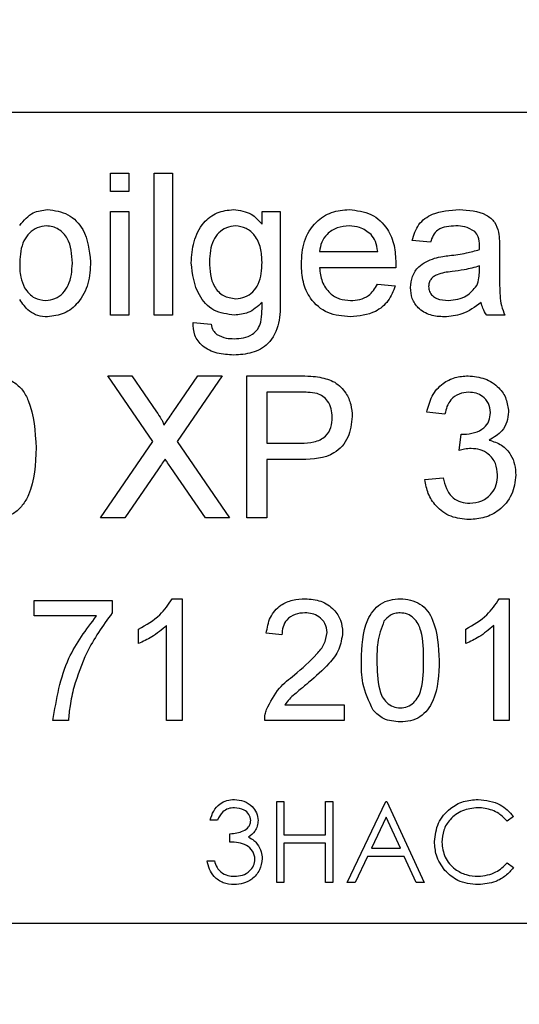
# Model space of a CAD drawing. Extents: x 0 to 8410, y 0 to 5940.
# Tile 146 of 161: x 5810 to 5822, y 4446 to 4470. Entities that reach past the tile are written whole.
import ezdxf

# ---------------------------------------------------------------- set-up
doc = ezdxf.new("R2010")
doc.units = 0
doc.header["$LTSCALE"] = 10
doc.layers.get('0').update_dxf_attribs({"linetype": 'CONTINUOUS'})
doc.styles.add('SLDTEXTSTYLE0', font='TXT', dxfattribs={"width": 0.605})
doc.dimstyles.new('SLDDIMSTYLE1', dxfattribs={"dimtxt": 50, "dimasz": 50, "dimexe": 0, "dimexo": 0.0625, "dimgap": 12.5, "dimtad": 1, "dimdec": 1, "dimrnd": 1e-09, "dimzin": 12, "dimtxsty": 'SLDTEXTSTYLE0', "dimsah": 1, "dimcen": 0.09, "dimazin": 3, "dimtfac": 1, "dimtofl": 0, "dimtmove": 0, "dimatfit": 3, "dimtolj": 1, "dimtzin": 12})
doc.dimstyles.new('SLDDIMSTYLE2', dxfattribs={"dimtxt": 50, "dimasz": 50, "dimexe": 0, "dimexo": 0.0625, "dimgap": 12.5, "dimtad": 1, "dimdec": 0, "dimrnd": 1e-09, "dimzin": 12, "dimtxsty": 'SLDTEXTSTYLE0', "dimsah": 1, "dimcen": 0.09, "dimazin": 3, "dimtfac": 1, "dimtofl": 0, "dimtmove": 0, "dimatfit": 3, "dimtolj": 1, "dimtzin": 12})
doc.dimstyles.new('SLDDIMSTYLE4', dxfattribs={"dimtxt": 50, "dimasz": 50, "dimexe": 0, "dimexo": 0.0625, "dimgap": 12.5, "dimtad": 0, "dimtih": 1, "dimtoh": 1, "dimdec": 1, "dimrnd": 1e-09, "dimzin": 12, "dimtxsty": 'SLDTEXTSTYLE0', "dimblk1": 'NONE', "dimsah": 1, "dimcen": 0, "dimazin": 3, "dimtfac": 1, "dimtmove": 0, "dimatfit": 3, "dimtolj": 1, "dimtzin": 12})

# ---------------------------------------------------------------- blocks, each defined once
blk = doc.blocks.new('_D_3')
at = {"color": 7, "linetype": 'CONTINUOUS'}
for p, q in [((5824.022, 5118.99), (8056.368, 5118.99)), ((8041.368, 1025.797), (8041.368, 5118.99)), ((6281.634, 1025.797), (8056.368, 1025.797))]:
    blk.add_line(p, q, dxfattribs=at)
for points in [[(8041.368, 5118.99), (8033.868, 5068.99), (8048.868, 5068.99)], [(8041.368, 1025.797), (8048.868, 1075.797), (8033.868, 1075.797)]]:
    blk.add_solid(points, dxfattribs=at)
at = {"color": 7, "linetype": 'CONTINUOUS', "insert": (7976.914, 2996.005), "char_height": 50, "attachment_point": 1, "rotation": 90, "style": 'SLDTEXTSTYLE0'}
blk.add_mtext('4093', dxfattribs=at)
blk = doc.blocks.new('_D_9')
at = {"color": 7, "linetype": 'CONTINUOUS'}
for p, q in [((6136.634, 4639.083), (2746.634, 4639.083)), ((2761.634, 4639.083), (2761.634, 1533.022)), ((3861.911, 1533.022), (2746.634, 1533.022))]:
    blk.add_line(p, q, dxfattribs=at)
for points in [[(2761.634, 4639.083), (2754.134, 4589.083), (2769.134, 4589.083)], [(2761.634, 1533.022), (2769.134, 1583.022), (2754.134, 1583.022)]]:
    blk.add_solid(points, dxfattribs=at)
at = {"color": 7, "linetype": 'CONTINUOUS', "insert": (2697.181, 3009.664), "char_height": 50, "attachment_point": 1, "rotation": 90, "style": 'SLDTEXTSTYLE0'}
blk.add_mtext('3106', dxfattribs=at)
blk = doc.blocks.new('_D_10')
at = {"color": 7, "linetype": 'CONTINUOUS'}
for p, q in [((4681.634, 4133.022), (4681.634, 5288.888)), ((6156.634, 4443.022), (6156.634, 5288.888)), ((4681.634, 5273.888), (6156.634, 5273.888))]:
    blk.add_line(p, q, dxfattribs=at)
for points in [[(4681.634, 5273.888), (4731.634, 5266.388), (4731.634, 5281.388)], [(6156.634, 5273.888), (6106.634, 5281.388), (6106.634, 5266.388)]]:
    blk.add_solid(points, dxfattribs=at)
at = {"color": 7, "linetype": 'CONTINUOUS', "insert": (5342.745, 5338.341), "char_height": 50, "attachment_point": 1, "style": 'SLDTEXTSTYLE0'}
blk.add_mtext('1475', dxfattribs=at)
blk = doc.blocks.new('SW_SYMBOL_HOLE_DEPTH')
at = {"color": 0, "linetype": 'CONTINUOUS'}
for p, q in [((0, 8750), (8000, 8750)), ((4000, 8750), (4000, 750)), ((1000, 5550), (4000, 750)), ((7000, 5550), (4000, 750))]:
    blk.add_line(p, q, dxfattribs=at)
blk = doc.blocks.new('_D_16')
at = {"color": 7, "linetype": 'CONTINUOUS'}
for p, q in [((5939.937, 4744.559), (5357.437, 4744.559)), ((6053.954, 4469.488), (5939.937, 4744.559)), ((6059.314, 4456.555), (6053.954, 4469.488))]:
    blk.add_line(p, q, dxfattribs=at)
blk.add_solid([(6053.954, 4469.488), (6041.737, 4518.549), (6027.88, 4512.806)], dxfattribs=at)
at = {"color": 7, "linetype": 'CONTINUOUS', "xscale": 0.0064453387, "yscale": 0.0064453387, "zscale": 0.0064453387}
blk.add_blockref('SW_SYMBOL_HOLE_DEPTH', (5544.52, 4828.522), dxfattribs=at)
at = {"color": 7, "linetype": 'CONTINUOUS', "char_height": 50, "attachment_point": 1, "style": 'SLDTEXTSTYLE0'}
for s, insert in [('3x M8', (5357.437, 4885.888)), ('12', (5613.582, 4885.888)), ('Both sides of wrist', (5357.437, 4809.013))]:
    blk.add_mtext(s, dxfattribs=dict(at, insert=insert))
blk = doc.blocks.new('_NONE')

msp = doc.modelspace()

# ---------------------------------------------------------------- linework, layer by layer
at = {"color": 7, "linetype": 'CONTINUOUS'}
for p, q in [((5837.634029, 4468.021681), (5801.634016, 4468.021681)), ((5812.326374, 4466.073086), (5812.326374, 4466.521789)), ((5812.326374, 4466.521789), (5812.775077, 4466.521789)), ((5812.775077, 4466.521789), (5812.775077, 4466.073086)), ((5813.40331, 4463.021805), (5813.40331, 4466.521789)), ((5813.40331, 4466.521789), (5813.852014, 4466.521789)), ((5813.852014, 4466.521789), (5813.852014, 4463.021805)), ((5812.775077, 4466.073086), (5812.326374, 4466.073086)), ((5812.326374, 4465.579321), (5812.775077, 4465.579321)), ((5812.326374, 4463.021805), (5812.326374, 4465.579321)), ((5812.775077, 4465.579321), (5812.775077, 4463.021805)), ((5816.067519, 4465.579321), (5816.516223, 4465.579321)), ((5816.067519, 4465.265323), (5816.067519, 4465.579321)), ((5816.516223, 4465.579321), (5816.516223, 4463.399698)), ((5820.223751, 4464.81662), (5819.775047, 4464.861442)), ((5817.486586, 4464.592268), (5818.922462, 4464.592268)), ((5821.92892, 4464.680006), (5821.92892, 4464.132358)), ((5819.369139, 4464.188387), (5817.486586, 4464.188387)), ((5821.433248, 4464.102794), (5821.435394, 4464.233209)), ((5818.917574, 4463.784506), (5819.357218, 4463.739683)), ((5812.775077, 4463.021805), (5812.326374, 4463.021805)), ((5813.852014, 4463.021805), (5813.40331, 4463.021805)), ((5822.063508, 4463.021805), (5821.614804, 4463.021805)), ((5814.362468, 4462.842275), (5814.811172, 4462.797453)), ((5813.37172, 4459.904959), (5812.257709, 4461.521675)), ((5812.257709, 4461.521675), (5812.852206, 4461.521675)), ((5812.852206, 4461.521675), (5813.462915, 4460.635473)), ((5813.872995, 4460.634758), (5814.481558, 4461.521675)), ((5815.084519, 4461.521675), (5813.970508, 4459.899237)), ((5814.481558, 4461.521675), (5815.084519, 4461.521675)), ((5815.691771, 4461.521675), (5816.977563, 4461.521675)), ((5815.691771, 4458.02169), (5815.691771, 4461.521675)), ((5817.021074, 4461.117794), (5816.185298, 4461.117794)), ((5816.185298, 4461.117794), (5816.185298, 4459.861566)), ((5820.582809, 4460.579445), (5820.134105, 4460.624267)), ((5820.937576, 4459.682037), (5820.983829, 4460.085918)), ((5812.07818, 4458.02169), (5813.37172, 4459.904959)), ((5813.970508, 4459.899237), (5815.264048, 4458.02169)), ((5816.185298, 4459.861566), (5817.029538, 4459.861566)), ((5816.185298, 4459.457685), (5816.185298, 4458.02169)), ((5817.04277, 4459.457685), (5816.185298, 4459.457685)), ((5813.508453, 4459.226181), (5812.680425, 4458.02169)), ((5814.668836, 4458.02169), (5813.816967, 4459.258606)), ((5820.089163, 4458.964159), (5820.537867, 4459.008982)), ((5812.680425, 4458.02169), (5812.07818, 4458.02169)), ((5815.264048, 4458.02169), (5814.668836, 4458.02169)), ((5816.185298, 4458.02169), (5815.691771, 4458.02169)), ((5810.441794, 4455.598642), (5810.441794, 4455.983211)), ((5810.441794, 4455.983211), (5812.364878, 4455.983211)), ((5812.364878, 4455.983211), (5812.364878, 4455.672075)), ((5813.847961, 4456.021835), (5814.095559, 4456.021835)), ((5814.095559, 4456.021835), (5814.095559, 4453.021814)), ((5821.924867, 4456.021835), (5822.172465, 4456.021835)), ((5822.172465, 4456.021835), (5822.172465, 4453.021814)), ((5811.98019, 4455.598642), (5810.441794, 4455.598642)), ((5813.71099, 4453.021814), (5813.71099, 4455.359508)), ((5821.787896, 4453.021814), (5821.787896, 4455.359508)), ((5813.018622, 4454.917242), (5813.018622, 4455.27177)), ((5816.557111, 4455.137064), (5816.172542, 4455.175688)), ((5821.095647, 4454.917242), (5821.095647, 4455.27177)), ((5816.628041, 4453.406383), (5818.095626, 4453.406383)), ((5818.095626, 4453.406383), (5818.095626, 4453.021814)), ((5811.287942, 4453.021814), (5810.903253, 4453.021814)), ((5814.095559, 4453.021814), (5813.71099, 4453.021814)), ((5818.095626, 4453.021814), (5816.134038, 4453.021814)), ((5822.172465, 4453.021814), (5821.787896, 4453.021814)), ((5816.428961, 4451.021721), (5816.608371, 4451.021721)), ((5816.428961, 4449.021627), (5816.428961, 4451.021721)), ((5816.608371, 4451.021721), (5816.608371, 4450.201322)), ((5817.634048, 4451.021721), (5817.813577, 4451.021721)), ((5817.634048, 4450.201322), (5817.634048, 4451.021721)), ((5817.813577, 4451.021721), (5817.813577, 4449.021627)), ((5818.172516, 4449.021627), (5819.121184, 4451.021721)), ((5819.121184, 4451.021721), (5819.146933, 4451.021721)), ((5819.146933, 4451.021721), (5820.069971, 4449.021627)), ((5814.967336, 4450.560142), (5814.787926, 4450.560142)), ((5819.132032, 4450.631906), (5818.769874, 4449.867775)), ((5819.484653, 4449.867775), (5819.132032, 4450.631906)), ((5822.275104, 4450.654795), (5822.117986, 4450.534632)), ((5815.275135, 4450.021793), (5815.275135, 4450.226833)), ((5816.608371, 4450.201322), (5817.634048, 4450.201322)), ((5817.634048, 4449.996044), (5816.608371, 4449.996044)), ((5816.608371, 4449.996044), (5816.608371, 4449.021627)), ((5817.634048, 4449.021627), (5817.634048, 4449.996044)), ((5818.769874, 4449.867775), (5819.484653, 4449.867775)), ((5814.711036, 4449.560215), (5814.890446, 4449.560215)), ((5818.67248, 4449.662735), (5818.368377, 4449.021627)), ((5819.579186, 4449.662735), (5818.67248, 4449.662735)), ((5819.874825, 4449.021627), (5819.579186, 4449.662735)), ((5822.117986, 4449.508955), (5822.275104, 4449.389984)), ((5816.608371, 4449.021627), (5816.428961, 4449.021627)), ((5817.813577, 4449.021627), (5817.634048, 4449.021627)), ((5818.368377, 4449.021627), (5818.172516, 4449.021627)), ((5820.069971, 4449.021627), (5819.874825, 4449.021627)), ((5801.634016, 4448.0217), (5837.634029, 4448.0217))]:
    msp.add_line(p, q, dxfattribs=at)
msp.add_arc((5804.021524, 3538.989613), 1580, 55, 155, dxfattribs=at)
at = {"color": 8, "linetype": 'CONTINUOUS'}
for points, knots in [([(5851.314487, 4339.085867), (5843.1158, 4339.557161), (5826.71259, 4340.500086), (5802.10865, 4341.919574), (5777.51639, 4343.370575), (5758.05661, 4344.521221), (5743.733874, 4345.422541), (5734.470007, 4345.818656), (5725.22618, 4347.309282), (5717.131177, 4349.6792), (5710.221156, 4352.543675), (5704.437302, 4355.524355), (5698.875736, 4359.019107), (5693.631568, 4362.978151), (5688.762218, 4367.359373), (5684.296663, 4372.106822), (5680.207096, 4377.267339), (5676.576969, 4382.761041), (5673.434583, 4388.520528), (5670.796187, 4394.486976), (5668.646723, 4400.718622), (5666.907124, 4407.621504), (5665.752557, 4415.160653), (5665.324086, 4423.843681), (5665.896819, 4432.497047), (5667.451654, 4441.010204), (5669.861754, 4449.29021), (5673.208891, 4457.24895), (5677.437771, 4464.763705), (5682.419365, 4471.810039), (5687.907608, 4477.914475), (5693.685659, 4483.118515), (5699.119951, 4487.194829), (5704.952511, 4490.857394), (5709.11034, 4492.846744), (5711.205783, 4493.849327)], [0, 0, 0, 0, 0.076814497, 0.153683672, 0.230716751, 0.30780409, 0.33684773, 0.365893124, 0.395147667, 0.424866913, 0.445225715, 0.465584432, 0.486163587, 0.507089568, 0.527450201, 0.547810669, 0.568389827, 0.589322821, 0.60962378, 0.629924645, 0.650446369, 0.671324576, 0.696502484, 0.72168086, 0.75250383, 0.777383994, 0.802537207, 0.833139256, 0.858124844, 0.883381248, 0.914134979, 0.935184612, 0.956562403, 0.978108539, 1, 1, 1, 1]), ([(5712.742748, 4489.635755), (5711.203761, 4488.968059), (5708.125865, 4487.632701), (5703.422077, 4485.087257), (5698.637924, 4482.03694), (5693.848168, 4478.383008), (5689.328068, 4474.300381), (5685.189718, 4469.878817), (5681.459543, 4465.152617), (5678.167715, 4460.186352), (5675.272315, 4454.922233), (5672.637661, 4449.008311), (5670.406722, 4442.3999), (5668.650528, 4434.604895), (5667.850405, 4427.108368), (5667.845841, 4420.054971), (5668.350195, 4414.037757), (5669.369208, 4408.022358), (5670.897597, 4402.111326), (5672.930021, 4396.352237), (5675.434032, 4390.795424), (5678.425853, 4385.423672), (5682.433313, 4379.483566), (5687.728233, 4373.208597), (5693.775182, 4367.646444), (5700.371519, 4362.770382), (5707.458928, 4358.611735), (5715.014837, 4355.363732), (5722.490428, 4353.092781), (5729.735983, 4351.491085), (5740.419102, 4350.618304), (5759.259636, 4349.626122), (5786.320696, 4347.823537), (5818.931348, 4345.808955), (5840.728384, 4344.394859), (5851.634087, 4343.687345)], [0, 0, 0, 0, 0.016310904, 0.032620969, 0.051960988, 0.071431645, 0.091104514, 0.111053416, 0.130126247, 0.149400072, 0.168672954, 0.18815501, 0.211859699, 0.235829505, 0.265017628, 0.284228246, 0.303653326, 0.323078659, 0.342923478, 0.362427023, 0.381931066, 0.401724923, 0.421816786, 0.451232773, 0.481126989, 0.501386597, 0.530883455, 0.560842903, 0.581140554, 0.606806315, 0.632764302, 0.685069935, 0.789748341, 0.894804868, 1, 1, 1, 1])]:
    msp.add_open_spline(points, degree=3, knots=knots, dxfattribs=at)
at = {"color": 7, "linetype": 'CONTINUOUS'}
for points, knots in [([(5810.082736, 4465.233852), (5810.184796, 4465.356264), (5810.367144, 4465.574974), (5810.646748, 4465.609278), (5810.769858, 4465.624382)], [0, 0, 0, 0, 0.559698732, 1, 1, 1, 1]), ([(5810.769858, 4465.624382), (5810.945494, 4465.600707), (5811.296257, 4465.553427), (5811.754699, 4465.067853), (5811.803113, 4464.615226), (5811.832728, 4464.338352)], [0, 0, 0, 0, 0.280277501, 0.559741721, 1, 1, 1, 1]), ([(5814.317526, 4464.308311), (5814.330466, 4464.484408), (5814.356292, 4464.835863), (5814.576829, 4465.288208), (5814.945876, 4465.581149), (5815.223829, 4465.609966), (5815.362873, 4465.624382)], [0, 0, 0, 0, 0.280917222, 0.560658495, 0.780222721, 1, 1, 1, 1]), ([(5815.362873, 4465.624382), (5815.518891, 4465.603074), (5815.798293, 4465.564916), (5815.985048, 4465.357096), (5816.067519, 4465.265323)], [0, 0, 0, 0, 0.558401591, 1, 1, 1, 1]), ([(5817.037882, 4464.278747), (5817.048969, 4464.468596), (5817.071068, 4464.847051), (5817.354554, 4465.313655), (5817.773384, 4465.58683), (5818.071002, 4465.611856), (5818.219962, 4465.624382)], [0, 0, 0, 0, 0.280815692, 0.559793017, 0.779673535, 1, 1, 1, 1]), ([(5818.219962, 4465.624382), (5818.405622, 4465.602838), (5818.776664, 4465.559784), (5819.171816, 4465.185041), (5819.349055, 4464.738841), (5819.363868, 4464.44863), (5819.371285, 4464.303305)], [0, 0, 0, 0, 0.279394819, 0.558368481, 0.778849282, 1, 1, 1, 1]), ([(5819.775047, 4464.861442), (5819.816203, 4465.00067), (5819.898265, 4465.278279), (5820.340961, 4465.588395), (5820.708734, 4465.610712), (5820.934, 4465.624382)], [0, 0, 0, 0, 0.280500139, 0.559295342, 1, 1, 1, 1]), ([(5820.934, 4465.624382), (5821.167835, 4465.611854), (5821.493604, 4465.594401), (5821.828976, 4465.326491), (5821.881102, 4465.15122), (5821.907224, 4465.063383)], [0, 0, 0, 0, 0.559247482, 0.779117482, 1, 1, 1, 1]), ([(5810.742559, 4465.220501), (5810.664677, 4465.211222), (5810.50881, 4465.192651), (5810.317059, 4465.048288), (5810.113971, 4464.772207), (5810.095608, 4464.505652), (5810.082736, 4464.318802)], [0, 0, 0, 0, 0.186659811, 0.37356579, 0.560879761, 1, 1, 1, 1]), ([(5811.384024, 4464.302589), (5811.372146, 4464.518145), (5811.354321, 4464.841626), (5811.091447, 4465.118862), (5810.899974, 4465.208874), (5810.795038, 4465.216625), (5810.742559, 4465.220501)], [0, 0, 0, 0, 0.498896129, 0.748684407, 0.874314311, 1, 1, 1, 1]), ([(5815.409245, 4465.220501), (5815.33279, 4465.212079), (5815.179921, 4465.19524), (5814.990661, 4465.055539), (5814.79288, 4464.783822), (5814.777218, 4464.52245), (5814.76623, 4464.339067)], [0, 0, 0, 0, 0.186860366, 0.373618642, 0.560519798, 1, 1, 1, 1]), ([(5816.067519, 4464.325239), (5816.062621, 4464.441879), (5816.052852, 4464.674496), (5815.916601, 4464.97645), (5815.684138, 4465.183663), (5815.500768, 4465.208236), (5815.409245, 4465.220501)], [0, 0, 0, 0, 0.281060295, 0.560522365, 0.780650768, 1, 1, 1, 1]), ([(5818.217935, 4465.220501), (5818.117738, 4465.212143), (5817.917591, 4465.195449), (5817.67625, 4465.039888), (5817.522912, 4464.826488), (5817.498701, 4464.670379), (5817.486586, 4464.592268)], [0, 0, 0, 0, 0.28021431, 0.559740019, 0.779710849, 1, 1, 1, 1]), ([(5818.757715, 4465.005924), (5818.668524, 4465.076535), (5818.508864, 4465.202936), (5818.307022, 4465.215122), (5818.217935, 4465.220501)], [0, 0, 0, 0, 0.558633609, 1, 1, 1, 1]), ([(5820.853414, 4465.220501), (5820.776887, 4465.218137), (5820.624304, 4465.213425), (5820.412473, 4465.145828), (5820.282701, 4464.987811), (5820.243435, 4464.873782), (5820.223751, 4464.81662)], [0, 0, 0, 0, 0.280800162, 0.559871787, 0.779367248, 1, 1, 1, 1]), ([(5821.319642, 4465.085079), (5821.238715, 4465.131795), (5821.093685, 4465.215514), (5820.927061, 4465.218972), (5820.853414, 4465.220501)], [0, 0, 0, 0, 0.5580037, 1, 1, 1, 1]), ([(5821.435394, 4464.741518), (5821.43386, 4464.81332), (5821.431133, 4464.941024), (5821.353587, 4465.041219), (5821.319642, 4465.085079)], [0, 0, 0, 0, 0.562249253, 1, 1, 1, 1]), ([(5821.907224, 4465.063383), (5821.914986, 4464.992012), (5821.928845, 4464.864566), (5821.928897, 4464.736399), (5821.92892, 4464.680006)], [0, 0, 0, 0, 0.5600070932, 1, 1, 1, 1]), ([(5818.922462, 4464.592268), (5818.910803, 4464.677674), (5818.89001, 4464.82999), (5818.798092, 4464.952228), (5818.757715, 4465.005924)], [0, 0, 0, 0, 0.560722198, 1, 1, 1, 1]), ([(5820.693554, 4464.489986), (5820.833695, 4464.507616), (5821.083862, 4464.539086), (5821.326523, 4464.607154), (5821.433248, 4464.637091)], [0, 0, 0, 0, 0.560189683, 1, 1, 1, 1]), ([(5821.433248, 4464.637091), (5821.433578, 4464.656641), (5821.434164, 4464.691453), (5821.435019, 4464.726259), (5821.435394, 4464.741518)], [0, 0, 0, 0, 0.561617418, 1, 1, 1, 1]), ([(5810.082736, 4464.318802), (5810.083345, 4464.197619), (5810.08443, 4463.981713), (5810.165613, 4463.782333), (5810.20123, 4463.69486)], [0, 0, 0, 0, 0.56127786, 1, 1, 1, 1]), ([(5811.832728, 4464.338352), (5811.823417, 4464.156819), (5811.804844, 4463.794737), (5811.565858, 4463.336986), (5811.19492, 4463.03045), (5810.910032, 4462.994794), (5810.767712, 4462.976982)], [0, 0, 0, 0, 0.280921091, 0.560319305, 0.780352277, 1, 1, 1, 1]), ([(5814.76623, 4464.339067), (5814.777115, 4464.123941), (5814.793449, 4463.801115), (5815.098684, 4463.471613), (5815.309991, 4463.440987), (5815.415563, 4463.425686)], [0, 0, 0, 0, 0.499875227, 0.750130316, 1, 1, 1, 1]), ([(5815.415563, 4463.425686), (5815.493626, 4463.433745), (5815.649775, 4463.449867), (5815.847236, 4463.587999), (5816.04505, 4463.870479), (5816.058254, 4464.137726), (5816.067519, 4464.325239)], [0, 0, 0, 0, 0.186664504, 0.373386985, 0.560340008, 1, 1, 1, 1]), ([(5819.730224, 4463.699629), (5819.739981, 4463.794076), (5819.759498, 4463.983009), (5819.956197, 4464.276483), (5820.185098, 4464.368964), (5820.324721, 4464.425375)], [0, 0, 0, 0, 0.280510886, 0.561134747, 1, 1, 1, 1]), ([(5820.324721, 4464.425375), (5820.393065, 4464.440457), (5820.515086, 4464.467384), (5820.639031, 4464.483081), (5820.693554, 4464.489986)], [0, 0, 0, 0, 0.560102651, 1, 1, 1, 1]), ([(5810.72432, 4463.380625), (5810.803456, 4463.390089), (5810.961887, 4463.409038), (5811.155549, 4463.557815), (5811.356572, 4463.842039), (5811.372708, 4464.112738), (5811.384024, 4464.302589)], [0, 0, 0, 0, 0.186592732, 0.373561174, 0.56065589, 1, 1, 1, 1]), ([(5815.383973, 4463.021805), (5815.20707, 4463.042948), (5814.853364, 4463.085222), (5814.407348, 4463.584258), (5814.351592, 4464.03371), (5814.317526, 4464.308311)], [0, 0, 0, 0, 0.280185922, 0.5602159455, 1, 1, 1, 1]), ([(5818.243804, 4462.976982), (5818.054609, 4462.99397), (5817.677048, 4463.027871), (5817.254675, 4463.385275), (5817.06113, 4463.835937), (5817.045638, 4464.131019), (5817.037882, 4464.278747)], [0, 0, 0, 0, 0.279975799, 0.55872435, 0.779081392, 1, 1, 1, 1]), ([(5817.486586, 4464.188387), (5817.500473, 4464.072435), (5817.528166, 4463.841201), (5817.715696, 4463.563994), (5817.97665, 4463.40379), (5818.159391, 4463.388351), (5818.250837, 4463.380625)], [0, 0, 0, 0, 0.280639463, 0.559661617, 0.779647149, 1, 1, 1, 1]), ([(5819.371285, 4464.303305), (5819.370955, 4464.281846), (5819.370365, 4464.243538), (5819.369514, 4464.205235), (5819.369139, 4464.188387)], [0, 0, 0, 0, 0.560144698, 1, 1, 1, 1]), ([(5820.760192, 4464.093735), (5820.63228, 4464.080259), (5820.472421, 4464.063418), (5820.302705, 4463.973298), (5820.234697, 4463.905502), (5820.187853, 4463.820217), (5820.181905, 4463.756693), (5820.178928, 4463.724901)], [0, 0, 0, 0, 0.500252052, 0.625193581, 0.750266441, 0.875014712, 1, 1, 1, 1]), ([(5821.435394, 4464.233209), (5821.311147, 4464.198407), (5821.089222, 4464.136244), (5820.860751, 4464.106726), (5820.760192, 4464.093735)], [0, 0, 0, 0, 0.5598633, 1, 1, 1, 1]), ([(5821.36661, 4463.748028), (5821.389774, 4463.812311), (5821.431182, 4463.927225), (5821.432616, 4464.049097), (5821.433248, 4464.102794)], [0, 0, 0, 0, 0.55939819, 1, 1, 1, 1]), ([(5821.92892, 4464.132358), (5821.929532, 4464.00435), (5821.93054, 4463.793507), (5821.93942, 4463.500606), (5821.968266, 4463.251962), (5822.031765, 4463.098512), (5822.063508, 4463.021805)], [0, 0, 0, 0, 0.3402561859, 0.5604370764, 0.7802695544, 1, 1, 1, 1]), ([(5810.20123, 4463.69486), (5810.276555, 4463.596287), (5810.411179, 4463.420117), (5810.628567, 4463.392701), (5810.72432, 4463.380625)], [0, 0, 0, 0, 0.559530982, 1, 1, 1, 1]), ([(5819.357218, 4463.739683), (5819.30683, 4463.612277), (5819.206116, 4463.357627), (5818.814324, 4463.031191), (5818.460063, 4462.99753), (5818.243804, 4462.976982)], [0, 0, 0, 0, 0.280600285, 0.560841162, 1, 1, 1, 1]), ([(5818.250837, 4463.380625), (5818.328116, 4463.385177), (5818.482471, 4463.394271), (5818.7472, 4463.504766), (5818.853048, 4463.678559), (5818.917574, 4463.784506)], [0, 0, 0, 0, 0.2813096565, 0.5618779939, 1, 1, 1, 1]), ([(5820.567312, 4462.976982), (5820.45023, 4462.983685), (5820.216827, 4462.997046), (5819.926304, 4463.167002), (5819.754234, 4463.423914), (5819.73823, 4463.607692), (5819.730224, 4463.699629)], [0, 0, 0, 0, 0.280789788, 0.559757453, 0.779763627, 1, 1, 1, 1]), ([(5820.178928, 4463.724901), (5820.183688, 4463.683018), (5820.193226, 4463.59909), (5820.272371, 4463.496108), (5820.426906, 4463.395522), (5820.569623, 4463.386765), (5820.669713, 4463.380625)], [0, 0, 0, 0, 0.186349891, 0.373422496, 0.560573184, 1, 1, 1, 1]), ([(5820.669713, 4463.380625), (5820.8276, 4463.400213), (5821.109637, 4463.435205), (5821.288067, 4463.652415), (5821.36661, 4463.748028)], [0, 0, 0, 0, 0.5598118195, 1, 1, 1, 1]), ([(5810.767712, 4462.976982), (5810.688361, 4462.983189), (5810.529654, 4462.995605), (5810.272013, 4463.133253), (5810.154488, 4463.302098), (5810.082736, 4463.405182)], [0, 0, 0, 0, 0.280292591, 0.560604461, 1, 1, 1, 1]), ([(5816.516223, 4463.399698), (5816.516447, 4463.206169), (5816.516892, 4462.822566), (5816.279506, 4462.305162), (5815.822468, 4462.062855), (5815.519654, 4462.043976), (5815.367879, 4462.034513)], [0, 0, 0, 0, 0.281996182, 0.558959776, 0.778945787, 1, 1, 1, 1]), ([(5816.067519, 4463.335802), (5815.95818, 4463.234992), (5815.762635, 4463.054699), (5815.49983, 4463.031869), (5815.383973, 4463.021805)], [0, 0, 0, 0, 0.5591483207, 1, 1, 1, 1]), ([(5816.037359, 4462.843706), (5816.04925, 4462.935123), (5816.070505, 4463.098532), (5816.068432, 4463.263239), (5816.067519, 4463.335802)], [0, 0, 0, 0, 0.559439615, 1, 1, 1, 1]), ([(5821.480217, 4463.335802), (5821.327118, 4463.221719), (5821.053691, 4463.017972), (5820.715946, 4462.989508), (5820.567312, 4462.976982)], [0, 0, 0, 0, 0.55992395, 1, 1, 1, 1]), ([(5821.614804, 4463.021805), (5821.579161, 4463.076071), (5821.515493, 4463.173004), (5821.490998, 4463.286045), (5821.480217, 4463.335802)], [0, 0, 0, 0, 0.559829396, 1, 1, 1, 1]), ([(5815.367879, 4462.034513), (5815.231025, 4462.042617), (5814.95791, 4462.058789), (5814.599314, 4462.219951), (5814.379459, 4462.516487), (5814.368142, 4462.733491), (5814.362468, 4462.842275)], [0, 0, 0, 0, 0.28104269, 0.560865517, 0.779862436, 1, 1, 1, 1]), ([(5814.811172, 4462.797453), (5814.823127, 4462.741635), (5814.844456, 4462.642051), (5814.919717, 4462.574608), (5814.952793, 4462.544967)], [0, 0, 0, 0, 0.56051468, 1, 1, 1, 1]), ([(5815.376939, 4462.438394), (5815.455501, 4462.441282), (5815.612238, 4462.447043), (5815.821276, 4462.526012), (5815.971078, 4462.669601), (5816.015255, 4462.785645), (5816.037359, 4462.843706)], [0, 0, 0, 0, 0.280546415, 0.559708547, 0.779705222, 1, 1, 1, 1]), ([(5814.952793, 4462.544967), (5815.027951, 4462.508604), (5815.162441, 4462.443533), (5815.311278, 4462.439967), (5815.376939, 4462.438394)], [0, 0, 0, 0, 0.558837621, 1, 1, 1, 1]), ([(5809.364857, 4461.521675), (5809.463977, 4461.515312), (5809.662121, 4461.502594), (5809.940282, 4461.383634), (5810.164075, 4461.180642), (5810.440728, 4460.648831), (5810.466234, 4460.148039), (5810.486617, 4459.747841)], [0, 0, 0, 0, 0.1253659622, 0.2506122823, 0.3756816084, 0.5010891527, 1, 1, 1, 1]), ([(5816.977563, 4461.521675), (5817.074832, 4461.521293), (5817.248508, 4461.52061), (5817.420718, 4461.4985), (5817.496481, 4461.488773)], [0, 0, 0, 0, 0.560060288, 1, 1, 1, 1]), ([(5817.496481, 4461.488773), (5817.6233, 4461.457777), (5817.876411, 4461.395914), (5818.137014, 4461.126883), (5818.272662, 4460.820174), (5818.287119, 4460.617105), (5818.294348, 4460.515549)], [0, 0, 0, 0, 0.279990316, 0.558811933, 0.779359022, 1, 1, 1, 1]), ([(5820.134105, 4460.624267), (5820.168546, 4460.760417), (5820.237295, 4461.032189), (5820.501359, 4461.3352), (5820.828147, 4461.499188), (5821.047757, 4461.514176), (5821.157636, 4461.521675)], [0, 0, 0, 0, 0.2803213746, 0.559560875, 0.7796318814, 1, 1, 1, 1]), ([(5821.157636, 4461.521675), (5821.296545, 4461.507709), (5821.574126, 4461.479802), (5821.911244, 4461.26417), (5822.114949, 4460.959063), (5822.140499, 4460.740942), (5822.153272, 4460.631897)], [0, 0, 0, 0, 0.28019185, 0.559907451, 0.779985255, 1, 1, 1, 1]), ([(5817.42424, 4461.087038), (5817.349409, 4461.098339), (5817.215717, 4461.11853), (5817.080574, 4461.118019), (5817.021074, 4461.117794)], [0, 0, 0, 0, 0.559728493, 1, 1, 1, 1]), ([(5817.800703, 4460.50172), (5817.79626, 4460.571697), (5817.787381, 4460.711547), (5817.701274, 4460.88974), (5817.577731, 4461.024794), (5817.47539, 4461.066295), (5817.42424, 4461.087038)], [0, 0, 0, 0, 0.280267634, 0.560122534, 0.780149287, 1, 1, 1, 1]), ([(5821.171703, 4461.117794), (5821.089102, 4461.110406), (5820.924149, 4461.095654), (5820.730509, 4460.954443), (5820.623646, 4460.768991), (5820.596429, 4460.642661), (5820.582809, 4460.579445)], [0, 0, 0, 0, 0.2800436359, 0.5592398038, 0.7794436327, 1, 1, 1, 1]), ([(5821.704568, 4460.617353), (5821.695857, 4460.694231), (5821.678429, 4460.848018), (5821.530581, 4461.01542), (5821.352464, 4461.105459), (5821.231985, 4461.11368), (5821.171703, 4461.117794)], [0, 0, 0, 0, 0.2794123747, 0.5589380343, 0.7793103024, 1, 1, 1, 1]), ([(5813.462915, 4460.635473), (5813.502185, 4460.575901), (5813.556853, 4460.492971), (5813.624385, 4460.383619), (5813.637789, 4460.328944), (5813.644471, 4460.301687)], [0, 0, 0, 0, 0.56119672, 0.781242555, 1, 1, 1, 1]), ([(5813.644471, 4460.301687), (5813.687083, 4460.363931), (5813.763143, 4460.475034), (5813.839442, 4460.585972), (5813.872995, 4460.634758)], [0, 0, 0, 0, 0.560244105, 1, 1, 1, 1]), ([(5817.029538, 4459.861566), (5817.136818, 4459.865235), (5817.350204, 4459.872533), (5817.637613, 4459.999371), (5817.78346, 4460.248473), (5817.794946, 4460.417167), (5817.800703, 4460.50172)], [0, 0, 0, 0, 0.28137345, 0.559667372, 0.779296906, 1, 1, 1, 1]), ([(5818.294348, 4460.515549), (5818.275713, 4460.340469), (5818.238561, 4459.991434), (5817.792037, 4459.486284), (5817.327299, 4459.468545), (5817.04277, 4459.457685)], [0, 0, 0, 0, 0.280715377, 0.5596294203, 1, 1, 1, 1]), ([(5821.048321, 4460.080911), (5821.137056, 4460.088911), (5821.314369, 4460.104895), (5821.543006, 4460.216278), (5821.688434, 4460.405856), (5821.699182, 4460.546742), (5821.704568, 4460.617353)], [0, 0, 0, 0, 0.280669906, 0.560842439, 0.779897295, 1, 1, 1, 1]), ([(5822.153272, 4460.631897), (5822.145346, 4460.548703), (5822.12949, 4460.382272), (5821.97742, 4460.114145), (5821.790129, 4460.004667), (5821.675839, 4459.93786)], [0, 0, 0, 0, 0.280354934, 0.56085455, 1, 1, 1, 1]), ([(5820.983829, 4460.085918), (5820.995817, 4460.084562), (5821.017258, 4460.082136), (5821.038817, 4460.081286), (5821.048321, 4460.080911)], [0, 0, 0, 0, 0.559125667, 1, 1, 1, 1]), ([(5810.486617, 4459.747841), (5810.472896, 4459.344487), (5810.455729, 4458.839799), (5810.159418, 4458.319743), (5809.940802, 4458.112935), (5809.661879, 4457.99392), (5809.463925, 4457.982555), (5809.364857, 4457.976868)], [0, 0, 0, 0, 0.499089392, 0.6244747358, 0.7495806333, 0.874676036, 1, 1, 1, 1]), ([(5821.227851, 4459.729721), (5821.172852, 4459.725629), (5821.074618, 4459.718322), (5820.979458, 4459.693126), (5820.937576, 4459.682037)], [0, 0, 0, 0, 0.559872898, 1, 1, 1, 1]), ([(5821.884098, 4459.078361), (5821.874115, 4459.175564), (5821.854159, 4459.369868), (5821.677768, 4459.58879), (5821.4566, 4459.712407), (5821.304141, 4459.723947), (5821.227851, 4459.729721)], [0, 0, 0, 0, 0.279722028, 0.559149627, 0.779400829, 1, 1, 1, 1]), ([(5821.675839, 4459.93786), (5821.781446, 4459.903279), (5821.992528, 4459.83416), (5822.207943, 4459.599942), (5822.318544, 4459.335204), (5822.328045, 4459.161657), (5822.332801, 4459.074785)], [0, 0, 0, 0, 0.279770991, 0.559196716, 0.779347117, 1, 1, 1, 1]), ([(5813.6732, 4459.466745), (5813.642247, 4459.421976), (5813.586976, 4459.342031), (5813.532446, 4459.261579), (5813.508453, 4459.226181)], [0, 0, 0, 0, 0.5600093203, 1, 1, 1, 1]), ([(5813.816967, 4459.258606), (5813.790016, 4459.297355), (5813.74187, 4459.36658), (5813.694191, 4459.436127), (5813.6732, 4459.466745)], [0, 0, 0, 0, 0.559756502, 1, 1, 1, 1]), ([(5820.537867, 4459.008982), (5820.560939, 4458.918259), (5820.606928, 4458.737416), (5820.753616, 4458.51148), (5820.97342, 4458.395409), (5821.120464, 4458.385641), (5821.194114, 4458.380749)], [0, 0, 0, 0, 0.281007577, 0.560149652, 0.779691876, 1, 1, 1, 1]), ([(5822.332801, 4459.074785), (5822.312371, 4458.908091), (5822.271483, 4458.574475), (5821.952956, 4458.211211), (5821.571064, 4458.005061), (5821.309089, 4457.986269), (5821.178021, 4457.976868)], [0, 0, 0, 0, 0.279328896, 0.559039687, 0.779384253, 1, 1, 1, 1]), ([(5821.194114, 4458.380749), (5821.297745, 4458.390419), (5821.504681, 4458.409729), (5821.735522, 4458.600065), (5821.865764, 4458.835166), (5821.877981, 4458.99722), (5821.884098, 4459.078361)], [0, 0, 0, 0, 0.279938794, 0.559001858, 0.779188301, 1, 1, 1, 1]), ([(5821.178021, 4457.976868), (5821.025478, 4457.99075), (5820.720724, 4458.018486), (5820.366813, 4458.277747), (5820.149068, 4458.609321), (5820.109143, 4458.845809), (5820.089163, 4458.964159)], [0, 0, 0, 0, 0.2798692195, 0.5591265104, 0.7793662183, 1, 1, 1, 1]), ([(5813.018622, 4455.27177), (5813.205832, 4455.377522), (5813.539885, 4455.566224), (5813.753889, 4455.882713), (5813.847961, 4456.021835)], [0, 0, 0, 0, 0.560417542, 1, 1, 1, 1]), ([(5816.172542, 4455.175688), (5816.194743, 4455.308758), (5816.239035, 4455.574235), (5816.496772, 4455.868396), (5816.818691, 4456.004614), (5817.028858, 4456.01609), (5817.134084, 4456.021835)], [0, 0, 0, 0, 0.280120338, 0.558841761, 0.779121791, 1, 1, 1, 1]), ([(5817.134084, 4456.021835), (5817.264953, 4456.012672), (5817.526062, 4455.994389), (5817.838722, 4455.786795), (5818.029319, 4455.501364), (5818.047854, 4455.296166), (5818.057122, 4455.193569)], [0, 0, 0, 0, 0.280470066, 0.559592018, 0.779799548, 1, 1, 1, 1]), ([(5818.5187, 4454.501201), (5818.530226, 4454.84732), (5818.544647, 4455.280377), (5818.79892, 4455.726604), (5818.986537, 4455.9038), (5819.225404, 4456.006709), (5819.395241, 4456.01679), (5819.480242, 4456.021835)], [0, 0, 0, 0, 0.499144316, 0.624519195, 0.749579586, 0.874668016, 1, 1, 1, 1]), ([(5819.480242, 4456.021835), (5819.56518, 4456.016329), (5819.734989, 4456.005321), (5819.973496, 4455.903495), (5820.16533, 4455.729421), (5820.402399, 4455.273503), (5820.42429, 4454.844245), (5820.441784, 4454.501201)], [0, 0, 0, 0, 0.125338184, 0.250577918, 0.375703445, 0.501089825, 1, 1, 1, 1]), ([(5821.095647, 4455.27177), (5821.282811, 4455.37753), (5821.616805, 4455.56626), (5821.830794, 4455.882715), (5821.924867, 4456.021835)], [0, 0, 0, 0, 0.560379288, 1, 1, 1, 1]), ([(5810.903253, 4453.021814), (5810.991864, 4453.551709), (5811.150285, 4454.499078), (5811.726341, 4455.262311), (5811.98019, 4455.598642)], [0, 0, 0, 0, 0.559333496, 1, 1, 1, 1]), ([(5812.364878, 4455.672075), (5812.137499, 4455.355381), (5811.731188, 4454.789472), (5811.515656, 4454.12835), (5811.420741, 4453.837206)], [0, 0, 0, 0, 0.559619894, 1, 1, 1, 1]), ([(5817.12562, 4455.675651), (5817.042628, 4455.66945), (5816.877059, 4455.657077), (5816.677871, 4455.522252), (5816.571371, 4455.332174), (5816.56187, 4455.202179), (5816.557111, 4455.137064)], [0, 0, 0, 0, 0.280437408, 0.559465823, 0.779334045, 1, 1, 1, 1]), ([(5817.672553, 4455.189993), (5817.662399, 4455.266718), (5817.642079, 4455.420272), (5817.486247, 4455.580566), (5817.306342, 4455.664873), (5817.185924, 4455.672055), (5817.12562, 4455.675651)], [0, 0, 0, 0, 0.279113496, 0.558605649, 0.778955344, 1, 1, 1, 1]), ([(5819.475951, 4455.675651), (5819.432436, 4455.672736), (5819.345436, 4455.666906), (5819.198854, 4455.604992), (5819.123166, 4455.521256), (5819.076957, 4455.470135)], [0, 0, 0, 0, 0.280451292, 0.560706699, 1, 1, 1, 1]), ([(5820.057096, 4454.502394), (5820.054383, 4454.748431), (5820.050992, 4455.055994), (5819.930332, 4455.405796), (5819.815659, 4455.551048), (5819.660145, 4455.658158), (5819.53735, 4455.66982), (5819.475951, 4455.675651)], [0, 0, 0, 0, 0.500444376, 0.625586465, 0.750477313, 0.875233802, 1, 1, 1, 1]), ([(5813.71099, 4455.359508), (5813.592123, 4455.260515), (5813.379723, 4455.083627), (5813.129022, 4454.968111), (5813.018622, 4454.917242)], [0, 0, 0, 0, 0.559635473, 1, 1, 1, 1]), ([(5819.076957, 4455.470135), (5819.014447, 4455.295164), (5818.902405, 4454.981551), (5818.903005, 4454.649283), (5818.903269, 4454.502394)], [0, 0, 0, 0, 0.557920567, 1, 1, 1, 1]), ([(5821.787896, 4455.359508), (5821.669027, 4455.26052), (5821.45665, 4455.083663), (5821.206005, 4454.968116), (5821.095647, 4454.917242)], [0, 0, 0, 0, 0.559707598, 1, 1, 1, 1]), ([(5816.865983, 4454.143812), (5817.057741, 4454.307833), (5817.324662, 4454.536144), (5817.619622, 4454.892847), (5817.654948, 4455.091161), (5817.672553, 4455.189993)], [0, 0, 0, 0, 0.561365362, 0.781400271, 1, 1, 1, 1]), ([(5818.057122, 4455.193569), (5818.036823, 4455.050311), (5817.99613, 4454.763107), (5817.673653, 4454.347941), (5817.395156, 4454.109006), (5817.224803, 4453.962852)], [0, 0, 0, 0, 0.278737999, 0.558812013, 1, 1, 1, 1]), ([(5818.810167, 4453.272392), (5818.707877, 4453.490436), (5818.52459, 4453.881139), (5818.520505, 4454.311165), (5818.5187, 4454.501201)], [0, 0, 0, 0, 0.558082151, 1, 1, 1, 1]), ([(5818.903269, 4454.502394), (5818.906433, 4454.25757), (5818.910387, 4453.951478), (5819.026772, 4453.600625), (5819.143826, 4453.457953), (5819.296392, 4453.34805), (5819.418977, 4453.335597), (5819.480242, 4453.329374)], [0, 0, 0, 0, 0.500310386, 0.625516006, 0.750421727, 0.875264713, 1, 1, 1, 1]), ([(5819.480242, 4453.329374), (5819.541304, 4453.336001), (5819.663521, 4453.349264), (5819.817093, 4453.457505), (5819.932729, 4453.601358), (5820.050751, 4453.951155), (5820.054276, 4454.25742), (5820.057096, 4454.502394)], [0, 0, 0, 0, 0.124640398, 0.249473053, 0.374435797, 0.499629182, 1, 1, 1, 1]), ([(5820.441784, 4454.501201), (5820.429942, 4454.155497), (5820.415126, 4453.722976), (5820.161251, 4453.277231), (5819.973955, 4453.09984), (5819.734795, 4452.997967), (5819.565135, 4452.988118), (5819.480242, 4452.98319)], [0, 0, 0, 0, 0.499088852, 0.624425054, 0.749564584, 0.874689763, 1, 1, 1, 1]), ([(5816.17433, 4453.288605), (5816.270552, 4453.474923), (5816.442917, 4453.808681), (5816.736354, 4454.041127), (5816.865983, 4454.143812)], [0, 0, 0, 0, 0.558242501, 1, 1, 1, 1]), ([(5817.224803, 4453.962852), (5817.153268, 4453.903765), (5817.035442, 4453.806442), (5816.87278, 4453.669521), (5816.737337, 4453.549888), (5816.664461, 4453.454202), (5816.628041, 4453.406383)], [0, 0, 0, 0, 0.34006409, 0.560126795, 0.780172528, 1, 1, 1, 1]), ([(5811.420741, 4453.837206), (5811.384625, 4453.686817), (5811.320115, 4453.418189), (5811.297775, 4453.14296), (5811.287942, 4453.021814)], [0, 0, 0, 0, 0.559837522, 1, 1, 1, 1]), ([(5816.134038, 4453.021814), (5816.135114, 4453.072605), (5816.13704, 4453.163399), (5816.162925, 4453.250311), (5816.17433, 4453.288605)], [0, 0, 0, 0, 0.5594063, 1, 1, 1, 1]), ([(5819.480242, 4452.98319), (5819.335871, 4452.995556), (5819.077946, 4453.017647), (5818.892021, 4453.194522), (5818.810167, 4453.272392)], [0, 0, 0, 0, 0.559743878, 1, 1, 1, 1]), ([(5814.787926, 4450.560142), (5814.810959, 4450.6371), (5814.856936, 4450.790717), (5815.00989, 4450.960583), (5815.194688, 4451.058335), (5815.320375, 4451.068097), (5815.383257, 4451.072981)], [0, 0, 0, 0, 0.2803904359, 0.5596950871, 0.7797111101, 1, 1, 1, 1]), ([(5815.383257, 4451.072981), (5815.464235, 4451.064279), (5815.626063, 4451.046891), (5815.819844, 4450.918462), (5815.942777, 4450.744019), (5815.95919, 4450.616915), (5815.967383, 4450.553467)], [0, 0, 0, 0, 0.280138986, 0.559832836, 0.780276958, 1, 1, 1, 1]), ([(5820.32639, 4450.033237), (5820.344633, 4450.190086), (5820.381114, 4450.503735), (5820.677082, 4450.847093), (5821.033217, 4451.045704), (5821.279341, 4451.063884), (5821.402492, 4451.072981)], [0, 0, 0, 0, 0.279624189, 0.559161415, 0.779421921, 1, 1, 1, 1]), ([(5821.402492, 4451.072981), (5821.594496, 4451.051699), (5821.937639, 4451.013666), (5822.171915, 4450.764529), (5822.275104, 4450.654795)], [0, 0, 0, 0, 0.559542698, 1, 1, 1, 1]), ([(5815.385642, 4450.867941), (5815.333636, 4450.863844), (5815.229746, 4450.855661), (5815.064517, 4450.755389), (5815.004195, 4450.634196), (5814.967336, 4450.560142)], [0, 0, 0, 0, 0.280505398, 0.56035983, 1, 1, 1, 1]), ([(5815.787854, 4450.554182), (5815.777719, 4450.606541), (5815.757367, 4450.711679), (5815.604355, 4450.841344), (5815.468517, 4450.857862), (5815.385642, 4450.867941)], [0, 0, 0, 0, 0.278907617, 0.560057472, 1, 1, 1, 1]), ([(5821.391286, 4450.867941), (5821.263565, 4450.853289), (5821.008253, 4450.824), (5820.710356, 4450.607092), (5820.533167, 4450.321563), (5820.514926, 4450.12033), (5820.5058, 4450.019647)], [0, 0, 0, 0, 0.279852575, 0.559422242, 0.779567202, 1, 1, 1, 1]), ([(5822.117986, 4450.534632), (5822.0527, 4450.602654), (5821.945019, 4450.714847), (5821.749755, 4450.80981), (5821.573599, 4450.85995), (5821.452067, 4450.865277), (5821.391286, 4450.867941)], [0, 0, 0, 0, 0.339209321, 0.559480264, 0.77968668, 1, 1, 1, 1]), ([(5815.275135, 4450.226833), (5815.388129, 4450.237299), (5815.557594, 4450.252996), (5815.723028, 4450.370446), (5815.779959, 4450.469831), (5815.785223, 4450.526071), (5815.787854, 4450.554182)], [0, 0, 0, 0, 0.499431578, 0.749032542, 0.87455631, 1, 1, 1, 1]), ([(5815.967383, 4450.553467), (5815.964129, 4450.507245), (5815.957624, 4450.414843), (5815.885625, 4450.261311), (5815.791377, 4450.187194), (5815.733852, 4450.141956)], [0, 0, 0, 0, 0.28056749, 0.560892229, 1, 1, 1, 1]), ([(5815.890493, 4449.5986), (5815.887551, 4449.633465), (5815.881662, 4449.703246), (5815.819553, 4449.829514), (5815.63319, 4450.001564), (5815.418389, 4450.0137), (5815.275135, 4450.021793)], [0, 0, 0, 0, 0.1255828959, 0.2513533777, 0.5007145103, 1, 1, 1, 1]), ([(5815.733852, 4450.141956), (5815.780418, 4450.117622), (5815.863591, 4450.074159), (5815.923991, 4450.0027), (5815.950574, 4449.971248)], [0, 0, 0, 0, 0.559876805, 1, 1, 1, 1]), ([(5820.579948, 4449.320127), (5820.497189, 4449.44129), (5820.34919, 4449.657968), (5820.333366, 4449.918424), (5820.32639, 4450.033237)], [0, 0, 0, 0, 0.55918567, 1, 1, 1, 1]), ([(5820.5058, 4450.019647), (5820.521059, 4449.89029), (5820.551581, 4449.631552), (5820.80228, 4449.352826), (5821.09931, 4449.196723), (5821.30219, 4449.182674), (5821.403684, 4449.175646)], [0, 0, 0, 0, 0.279421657, 0.558890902, 0.779326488, 1, 1, 1, 1]), ([(5815.950574, 4449.971248), (5815.988938, 4449.910031), (5816.057488, 4449.800646), (5816.066108, 4449.672454), (5816.069903, 4449.616005)], [0, 0, 0, 0, 0.559649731, 1, 1, 1, 1]), ([(5815.378012, 4448.970367), (5815.286259, 4448.97839), (5815.102945, 4448.994417), (5814.886618, 4449.148142), (5814.760762, 4449.350115), (5814.727629, 4449.490106), (5814.711036, 4449.560215)], [0, 0, 0, 0, 0.279814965, 0.559038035, 0.779162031, 1, 1, 1, 1]), ([(5814.890446, 4449.560215), (5814.908745, 4449.502061), (5814.941389, 4449.398318), (5815.014818, 4449.318657), (5815.047087, 4449.283649)], [0, 0, 0, 0, 0.560547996, 1, 1, 1, 1]), ([(5816.069903, 4449.616005), (5816.055575, 4449.517788), (5816.026921, 4449.321378), (5815.839071, 4449.105747), (5815.61046, 4448.988245), (5815.455514, 4448.976328), (5815.378012, 4448.970367)], [0, 0, 0, 0, 0.279398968, 0.558735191, 0.779287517, 1, 1, 1, 1]), ([(5815.381231, 4449.175646), (5815.450572, 4449.180293), (5815.589005, 4449.189572), (5815.756693, 4449.293204), (5815.870355, 4449.435732), (5815.883787, 4449.544362), (5815.890493, 4449.5986)], [0, 0, 0, 0, 0.28059494, 0.560185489, 0.780402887, 1, 1, 1, 1]), ([(5821.403684, 4449.175646), (5821.558331, 4449.194487), (5821.835103, 4449.228207), (5822.03138, 4449.423002), (5822.117986, 4449.508955)], [0, 0, 0, 0, 0.558751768, 1, 1, 1, 1]), ([(5815.047087, 4449.283649), (5815.10457, 4449.247714), (5815.207441, 4449.183404), (5815.328027, 4449.178021), (5815.381231, 4449.175646)], [0, 0, 0, 0, 0.558784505, 1, 1, 1, 1]), ([(5821.404876, 4448.970367), (5821.227993, 4448.985414), (5820.912041, 4449.012291), (5820.681446, 4449.226043), (5820.579948, 4449.320127)], [0, 0, 0, 0, 0.559843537, 1, 1, 1, 1]), ([(5822.275104, 4449.389984), (5822.213443, 4449.319317), (5822.090137, 4449.178001), (5821.793556, 4449.007963), (5821.552194, 4448.984617), (5821.404876, 4448.970367)], [0, 0, 0, 0, 0.280444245, 0.560813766, 1, 1, 1, 1])]:
    msp.add_open_spline(points, degree=3, knots=knots, dxfattribs=at)

# ---------------------------------------------------------------- dimensions: what is measured, and where the dimension line sits
dim = msp.add_linear_dim(base=(6156.634054, 5273.887961), p1=(4681.634054, 4113.021738), p2=(6156.634054, 4423.021738), dimstyle='SLDDIMSTYLE1', dxfattribs=at)
dim.commit()
dim.dimension.update_dxf_attribs({"geometry": '_D_10', "text_midpoint": (5419.134054, 5273.887961), "dimtype": 160})
for base, p1, p2, picture, middle in [((8041.367546, 5118.989613), (6261.634054, 1025.797468), (5804.021524, 5118.989613), '_D_3', (8041.367546, 3072.39354)), ((2761.634054, 1533.021738), (6156.634054, 4639.083327), (3881.910645, 1533.021738), '_D_9', (2761.634054, 3086.052532))]:
    dim = msp.add_linear_dim(base=base, p1=p1, p2=p2, angle=90, dimstyle='SLDDIMSTYLE2', dxfattribs=at)
    dim.commit()
    dim.dimension.update_dxf_attribs({"geometry": picture, "text_midpoint": middle, "dimtype": 160})
dim = msp.add_diameter_dim_2p(p1=(6059.314424, 4456.555238), p2=(6053.953684, 4469.488238), text='3x M8{\\fGDT;x}12\\PBoth sides of wrist', dimstyle='SLDDIMSTYLE4', override={"dimpost": '<>'}, dxfattribs=at)
dim.commit()
dim.dimension.update_dxf_attribs({"geometry": '_D_16', "text_midpoint": (5636.18654, 4821.364767), "dimtype": 163})

doc.saveas('drawing.dxf')
